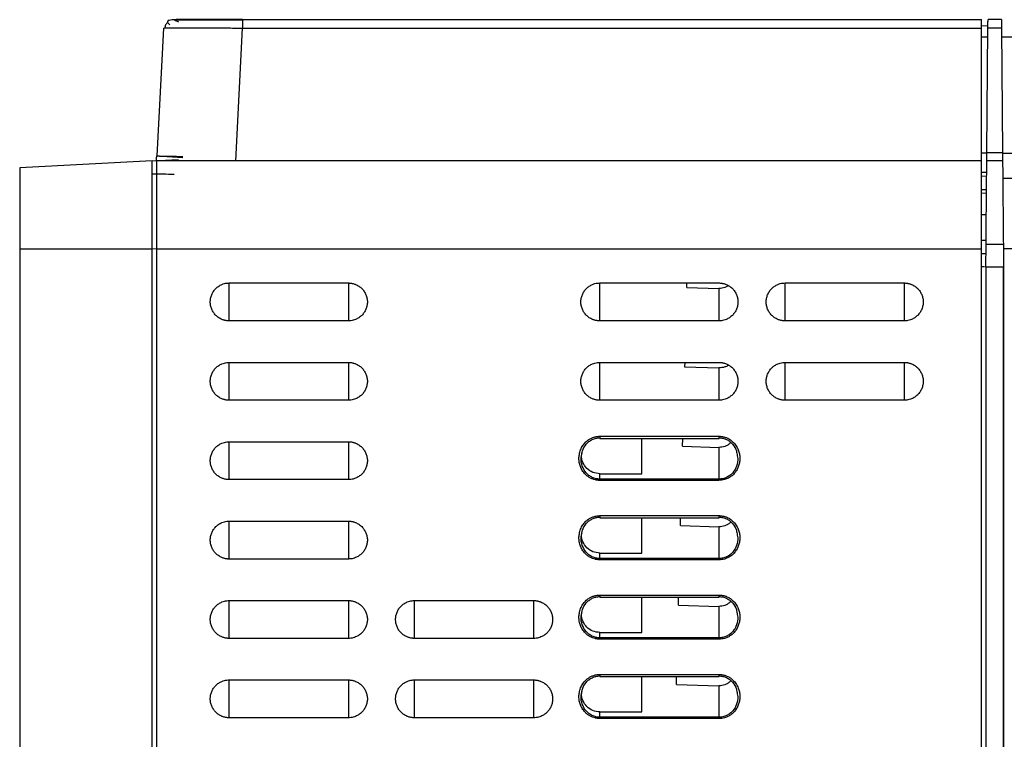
# Model space of a CAD drawing. Header units: millimetres. Extents: x 188.8 to 211.3, y 176 to 224.
# Tile 8 of 10: x 188.8 to 199.9, y 215.8 to 224. Entities that reach past the tile are written whole.
import ezdxf

# ---------------------------------------------------------------- set-up
doc = ezdxf.new("R2010")
doc.units = ezdxf.units.MM

msp = doc.modelspace()

# ---------------------------------------------------------------- linework, layer by layer
at = {"color": 7, "linetype": 'Continuous', "lineweight": 25}
for p, q in [((190.452, 223.992), (190.489, 223.999)), ((191.287, 223.999), (191.287, 223.992)), ((191.287, 223.999), (199.66, 223.999)), ((199.886, 223.999), (199.735, 223.999)), ((190.389, 223.904), (190.313, 222.454)), ((190.389, 223.904), (190.407, 223.905)), ((191.208, 222.399), (191.287, 223.904)), ((191.287, 223.904), (199.66, 223.904)), ((199.734, 223.927), (199.66, 223.928)), ((199.66, 222.494), (199.66, 223.904)), ((199.721, 222.494), (199.734, 223.904)), ((199.886, 223.904), (199.734, 223.904)), ((199.886, 223.904), (199.899, 222.494)), ((199.733, 223.801), (199.66, 223.801)), ((200.133, 223.799), (199.887, 223.799)), ((190.26, 222.399), (188.76, 222.32)), ((190.26, 222.399), (190.56, 222.414)), ((190.61, 222.398), (190.31, 222.397)), ((190.313, 222.454), (190.61, 222.438)), ((199.66, 222.399), (190.61, 222.399)), ((199.66, 222.399), (199.66, 222.494)), ((199.721, 222.486), (199.66, 222.486)), ((199.721, 222.494), (199.899, 222.494)), ((199.9, 222.399), (199.721, 222.399)), ((200.121, 222.483), (199.899, 222.483)), ((199.719, 222.265), (199.66, 222.266)), ((199.719, 222.222), (199.66, 222.223)), ((200.119, 222.199), (199.901, 222.199)), ((199.718, 222.071), (199.66, 222.071)), ((199.717, 222.029), (199.66, 222.031)), ((199.715, 221.786), (199.66, 221.786)), ((188.76, 221.399), (190.26, 221.399)), ((188.76, 221.399), (188.76, 208.549)), ((190.26, 207.549), (190.26, 221.399)), ((190.31, 221.399), (190.31, 183.796)), ((190.31, 221.399), (199.66, 221.399)), ((199.713, 221.494), (199.66, 221.494)), ((199.66, 182.699), (199.66, 221.399)), ((199.71, 221.194), (199.712, 221.451)), ((199.908, 221.451), (199.712, 221.451)), ((199.908, 221.451), (199.91, 221.194)), ((199.908, 221.406), (200.112, 221.406)), ((199.711, 221.345), (199.66, 221.344)), ((199.711, 221.344), (199.66, 221.344)), ((199.71, 221.194), (199.71, 214.777)), ((199.908, 221.194), (199.712, 221.194)), ((199.712, 177.823), (199.712, 221.194)), ((199.908, 221.194), (199.908, 177.82)), ((199.91, 177.719), (199.91, 221.194)), ((191.135, 221.014), (192.485, 221.014)), ((195.335, 221.014), (196.685, 221.014)), ((196.32, 220.963), (196.321, 221.014)), ((196.32, 220.963), (196.685, 220.951)), ((196.685, 220.951), (196.685, 220.584)), ((197.435, 221.014), (198.785, 221.014)), ((192.485, 220.584), (191.135, 220.584)), ((196.685, 220.584), (195.335, 220.584)), ((198.785, 220.584), (197.435, 220.584)), ((191.135, 220.114), (192.485, 220.114)), ((195.335, 220.114), (196.685, 220.114)), ((196.297, 220.114), (196.296, 220.063)), ((196.296, 220.063), (196.685, 220.05)), ((197.435, 220.114), (198.785, 220.114)), ((196.685, 220.05), (196.685, 219.684)), ((192.485, 219.684), (191.135, 219.684)), ((196.685, 219.684), (195.335, 219.684)), ((198.785, 219.684), (197.435, 219.684)), ((195.335, 219.276), (196.685, 219.276)), ((191.135, 219.214), (192.485, 219.214)), ((195.335, 219.251), (196.686, 219.251)), ((195.81, 218.851), (195.81, 219.251)), ((196.273, 219.163), (196.275, 219.251)), ((196.273, 219.163), (196.685, 219.149)), ((196.685, 219.149), (196.685, 218.79)), ((195.335, 218.79), (195.335, 218.851)), ((195.335, 218.851), (195.81, 218.851)), ((192.485, 218.784), (191.135, 218.784)), ((196.685, 218.79), (195.335, 218.79)), ((196.685, 218.775), (195.335, 218.775)), ((191.135, 218.314), (192.485, 218.314)), ((195.335, 218.376), (196.685, 218.376)), ((195.335, 218.351), (196.686, 218.351)), ((195.81, 217.951), (195.81, 218.351)), ((196.249, 218.263), (196.251, 218.351)), ((196.249, 218.263), (196.685, 218.248)), ((196.685, 218.248), (196.685, 217.89)), ((195.335, 217.89), (195.335, 217.951)), ((195.335, 217.951), (195.81, 217.951)), ((192.485, 217.884), (191.135, 217.884)), ((196.685, 217.89), (195.335, 217.89)), ((196.685, 217.875), (195.335, 217.875)), ((191.135, 217.414), (192.485, 217.414)), ((193.235, 217.414), (194.585, 217.414)), ((195.335, 217.476), (196.685, 217.476)), ((195.335, 217.451), (196.686, 217.451)), ((195.81, 217.051), (195.81, 217.451)), ((196.225, 217.362), (196.228, 217.451)), ((196.225, 217.362), (196.685, 217.347)), ((196.685, 217.347), (196.685, 216.99)), ((195.335, 216.99), (195.335, 217.051)), ((195.335, 217.051), (195.81, 217.051)), ((192.485, 216.984), (191.135, 216.984)), ((194.585, 216.984), (193.235, 216.984)), ((196.685, 216.99), (195.335, 216.99)), ((196.685, 216.975), (195.335, 216.975)), ((191.135, 216.514), (192.485, 216.514)), ((193.235, 216.514), (194.585, 216.514)), ((195.335, 216.576), (196.685, 216.576)), ((195.335, 216.551), (196.686, 216.551)), ((195.81, 216.151), (195.81, 216.551)), ((196.202, 216.462), (196.204, 216.551)), ((196.202, 216.462), (196.685, 216.446)), ((196.685, 216.446), (196.685, 216.09)), ((195.335, 216.09), (195.335, 216.151)), ((195.335, 216.151), (195.81, 216.151)), ((192.485, 216.084), (191.135, 216.084)), ((194.585, 216.084), (193.235, 216.084)), ((196.685, 216.09), (195.335, 216.09)), ((196.685, 216.075), (195.335, 216.075))]:
    msp.add_line(p, q, dxfattribs=at)
at = {"color": 8, "linetype": 'Continuous', "lineweight": 25}
for p, q in [((190.61, 222.401), (190.61, 222.401)), ((190.31, 221.398), (190.26, 221.399)), ((199.66, 221.199), (199.693, 221.199)), ((191.135, 220.584), (191.135, 221.014)), ((192.485, 221.014), (192.485, 220.584)), ((195.335, 220.584), (195.335, 221.014)), ((197.435, 220.584), (197.435, 221.014)), ((198.785, 221.014), (198.785, 220.584)), ((191.135, 219.684), (191.135, 220.114)), ((192.485, 220.114), (192.485, 219.684)), ((195.335, 219.684), (195.335, 220.114)), ((197.435, 219.684), (197.435, 220.114)), ((198.785, 220.114), (198.785, 219.684)), ((195.335, 219.276), (195.335, 219.251)), ((191.135, 218.784), (191.135, 219.214)), ((192.485, 219.214), (192.485, 218.784)), ((191.135, 217.884), (191.135, 218.314)), ((192.485, 218.314), (192.485, 217.884)), ((195.335, 218.376), (195.335, 218.351)), ((191.135, 216.984), (191.135, 217.414)), ((192.485, 217.414), (192.485, 216.984)), ((193.235, 216.984), (193.235, 217.414)), ((194.585, 217.414), (194.585, 216.984)), ((195.335, 217.476), (195.335, 217.451)), ((191.135, 216.084), (191.135, 216.514)), ((192.485, 216.514), (192.485, 216.084)), ((193.235, 216.084), (193.235, 216.514)), ((194.585, 216.514), (194.585, 216.084)), ((195.335, 216.576), (195.335, 216.551))]:
    msp.add_line(p, q, dxfattribs=at)
at = {"color": 7, "linetype": 'Continuous', "lineweight": 25}
for points, knots in [([(190.437, 223.971), (190.432, 223.966), (190.423, 223.957), (190.414, 223.939), (190.407, 223.921), (190.406, 223.909), (190.405, 223.903)], [0, 0, 0, 0, 0.262091, 0.519009, 0.766168, 1, 1, 1, 1]), ([(190.453, 223.992), (190.444, 223.986), (190.424, 223.974), (190.45, 223.951), (190.463, 223.94)], [0, 0, 0, 0, 0.492469, 1, 1, 1, 1]), ([(190.489, 223.999), (190.489, 223.999), (190.489, 223.999), (190.491, 223.999), (190.493, 223.999), (190.497, 223.999), (190.501, 223.999), (190.507, 223.999), (190.513, 223.999), (190.521, 223.999), (190.529, 223.999), (190.539, 223.999), (190.546, 223.999), (190.549, 223.999)], [0, 0, 0, 0, 0.09158, 0.182679, 0.273411, 0.363892, 0.454238, 0.544565, 0.634992, 0.725634, 0.816606, 0.908024, 1, 1, 1, 1]), ([(190.562, 223.971), (190.543, 223.98), (190.509, 223.995), (190.507, 223.997), (190.506, 223.998)], [0, 0, 0, 0, 0.554975, 1, 1, 1, 1]), ([(191.287, 223.992), (191.205, 223.992), (191.04, 223.992), (190.815, 223.992), (190.627, 223.992), (190.552, 223.992), (190.514, 223.992)], [0, 0, 0, 0, 0.250031, 0.499983, 0.749981, 1, 1, 1, 1]), ([(191.287, 223.999), (191.183, 223.999), (190.972, 223.999), (190.714, 223.999), (190.56, 223.999), (190.539, 223.999), (190.534, 223.999)], [0, 0, 0, 0, 0.307288, 0.61569, 0.923788, 1, 1, 1, 1]), ([(199.66, 223.904), (199.66, 223.929), (199.66, 223.954), (199.66, 223.989), (199.66, 223.999), (199.66, 223.999)], [0, 0, 0, 0, 0.5, 0.5, 1, 1, 1, 1]), ([(199.734, 223.904), (199.734, 223.907), (199.734, 223.913), (199.734, 223.922), (199.734, 223.931), (199.734, 223.943), (199.734, 223.957), (199.734, 223.972), (199.734, 223.984), (199.735, 223.992), (199.735, 223.998), (199.735, 223.998), (199.735, 223.999)], [0, 0, 0, 0, 0.060408, 0.120351, 0.180339, 0.240878, 0.370331, 0.500129, 0.629581, 0.759376, 0.879601, 1, 1, 1, 1]), ([(199.886, 223.999), (199.886, 223.999), (199.886, 223.999), (199.886, 223.997), (199.886, 223.995), (199.886, 223.991), (199.886, 223.984), (199.886, 223.972), (199.886, 223.957), (199.886, 223.94), (199.886, 223.922), (199.886, 223.91), (199.886, 223.904)], [0, 0, 0, 0, 0.060405, 0.120347, 0.180333, 0.240869, 0.37032, 0.500117, 0.62957, 0.759368, 0.879596, 1, 1, 1, 1]), ([(190.26, 221.399), (190.26, 221.53), (190.26, 221.661), (190.26, 221.902), (190.26, 222.013), (190.26, 222.198), (190.26, 222.273), (190.26, 222.373), (190.26, 222.399), (190.26, 222.399)], [0, 0, 0, 0, 0.25, 0.25, 0.5, 0.5, 0.75, 0.75, 1, 1, 1, 1]), ([(190.31, 222.399), (190.31, 222.399), (190.31, 222.399), (190.31, 222.401), (190.31, 222.403), (190.311, 222.406), (190.311, 222.41), (190.311, 222.415), (190.311, 222.421), (190.312, 222.428), (190.312, 222.436), (190.313, 222.445), (190.313, 222.451), (190.313, 222.454)], [0, 0, 0, 0, 0.0528269, 0.1085464, 0.1696811, 0.2381578, 0.3153553, 0.4022384, 0.499484, 0.6075744, 0.7268605, 0.8576031, 1, 1, 1, 1]), ([(190.31, 222.397), (190.31, 222.39), (190.31, 222.359), (190.31, 222.253), (190.31, 222.178), (190.31, 221.994), (190.31, 221.886), (190.31, 221.651), (190.31, 221.525), (190.31, 221.399)], [0, 0, 0, 0, 0.25, 0.25, 0.5, 0.5, 0.75, 0.75, 1, 1, 1, 1]), ([(190.313, 222.454), (190.313, 222.454), (190.313, 222.454), (190.315, 222.454), (190.317, 222.454), (190.321, 222.454), (190.325, 222.454), (190.331, 222.454), (190.337, 222.454), (190.344, 222.453), (190.352, 222.453), (190.361, 222.453), (190.37, 222.453), (190.38, 222.453), (190.394, 222.453), (190.414, 222.452), (190.441, 222.452), (190.47, 222.451), (190.502, 222.451), (190.536, 222.45), (190.572, 222.449), (190.597, 222.449), (190.61, 222.449)], [0, 0, 0, 0, 0.040911, 0.081416, 0.121516, 0.161209, 0.200497, 0.239379, 0.277856, 0.315927, 0.353592, 0.390853, 0.427708, 0.464158, 0.500203, 0.573201, 0.645666, 0.717596, 0.788994, 0.85986, 0.930195, 1, 1, 1, 1]), ([(199.66, 221.399), (199.66, 221.53), (199.66, 221.661), (199.66, 221.902), (199.66, 222.013), (199.66, 222.198), (199.66, 222.273), (199.66, 222.373), (199.66, 222.399), (199.66, 222.399)], [0, 0, 0, 0, 0.25, 0.25, 0.5, 0.5, 0.75, 0.75, 1, 1, 1, 1]), ([(199.712, 221.451), (199.712, 221.461), (199.713, 221.481), (199.713, 221.51), (199.713, 221.54), (199.713, 221.569), (199.714, 221.598), (199.714, 221.648), (199.715, 221.718), (199.715, 221.806), (199.716, 221.892), (199.717, 222.003), (199.718, 222.129), (199.719, 222.231), (199.72, 222.295), (199.72, 222.334), (199.72, 222.364), (199.721, 222.382), (199.721, 222.392), (199.721, 222.398), (199.721, 222.398), (199.721, 222.399)], [0, 0, 0, 0, 0.019545, 0.039058, 0.058555, 0.078054, 0.097572, 0.117126, 0.178931, 0.24077, 0.30497, 0.369205, 0.500012, 0.630819, 0.695017, 0.75925, 0.821054, 0.882891, 0.921943, 0.960933, 1, 1, 1, 1]), ([(199.721, 222.399), (199.721, 222.399), (199.721, 222.399), (199.721, 222.4), (199.721, 222.402), (199.721, 222.406), (199.721, 222.414), (199.721, 222.426), (199.721, 222.441), (199.721, 222.458), (199.721, 222.475), (199.721, 222.487), (199.721, 222.494)], [0, 0, 0, 0, 0.060405, 0.120347, 0.180333, 0.240869, 0.37032, 0.500117, 0.62957, 0.759368, 0.879596, 1, 1, 1, 1]), ([(199.899, 222.494), (199.899, 222.49), (199.899, 222.484), (199.899, 222.475), (199.899, 222.467), (199.899, 222.455), (199.899, 222.441), (199.899, 222.426), (199.899, 222.414), (199.9, 222.405), (199.9, 222.4), (199.9, 222.399), (199.9, 222.399)], [0, 0, 0, 0, 0.060408, 0.120351, 0.180339, 0.240878, 0.370331, 0.500129, 0.629581, 0.759376, 0.879601, 1, 1, 1, 1]), ([(199.9, 222.399), (199.9, 222.399), (199.9, 222.399), (199.9, 222.397), (199.9, 222.395), (199.9, 222.392), (199.9, 222.388), (199.9, 222.38), (199.9, 222.364), (199.9, 222.334), (199.901, 222.295), (199.901, 222.231), (199.902, 222.129), (199.903, 222.003), (199.904, 221.892), (199.905, 221.806), (199.906, 221.718), (199.906, 221.638), (199.907, 221.569), (199.907, 221.51), (199.908, 221.471), (199.908, 221.451)], [0, 0, 0, 0, 0.019544, 0.039056, 0.058553, 0.078051, 0.097568, 0.117122, 0.178925, 0.240762, 0.30496, 0.369194, 0.5, 0.630808, 0.695007, 0.759242, 0.821047, 0.882887, 0.92194, 0.960932, 1, 1, 1, 1]), ([(188.76, 222.32), (188.76, 222.32), (188.76, 222.296), (188.76, 222.204), (188.76, 222.136), (188.76, 221.965), (188.76, 221.863), (188.76, 221.64), (188.76, 221.519), (188.76, 221.399)], [0, 0, 0, 0, 0.25, 0.25, 0.5, 0.5, 0.75, 0.75, 1, 1, 1, 1]), ([(191.135, 220.584), (191.13, 220.584), (191.121, 220.584), (191.107, 220.586), (191.093, 220.588), (191.08, 220.591), (191.066, 220.595), (191.044, 220.604), (191.015, 220.619), (190.982, 220.646), (190.955, 220.678), (190.936, 220.716), (190.923, 220.757), (190.919, 220.799), (190.923, 220.841), (190.936, 220.881), (190.955, 220.919), (190.982, 220.952), (191.015, 220.979), (191.048, 220.996), (191.08, 221.007), (191.107, 221.013), (191.126, 221.013), (191.135, 221.014)], [0, 0, 0, 0, 0.020783, 0.041481, 0.062184, 0.082981, 0.103962, 0.125213, 0.188104, 0.250082, 0.312031, 0.37502, 0.437957, 0.500032, 0.56203, 0.625044, 0.687956, 0.749982, 0.811883, 0.874851, 0.917029, 0.958507, 1, 1, 1, 1]), ([(192.485, 221.014), (192.49, 221.014), (192.499, 221.013), (192.513, 221.012), (192.527, 221.01), (192.541, 221.006), (192.554, 221.002), (192.576, 220.994), (192.605, 220.979), (192.638, 220.952), (192.665, 220.919), (192.685, 220.881), (192.697, 220.841), (192.702, 220.799), (192.697, 220.757), (192.685, 220.716), (192.665, 220.678), (192.638, 220.646), (192.605, 220.619), (192.572, 220.601), (192.541, 220.591), (192.513, 220.585), (192.494, 220.584), (192.485, 220.584)], [0, 0, 0, 0, 0.020783, 0.04148, 0.062183, 0.08298, 0.103962, 0.125213, 0.188104, 0.250082, 0.312031, 0.37502, 0.437957, 0.500032, 0.56203, 0.625044, 0.687956, 0.749982, 0.811883, 0.874852, 0.91703, 0.958508, 1, 1, 1, 1]), ([(195.335, 220.584), (195.33, 220.584), (195.321, 220.584), (195.307, 220.586), (195.293, 220.588), (195.28, 220.591), (195.266, 220.595), (195.244, 220.604), (195.215, 220.619), (195.182, 220.646), (195.155, 220.678), (195.136, 220.716), (195.123, 220.757), (195.119, 220.799), (195.123, 220.841), (195.136, 220.881), (195.155, 220.919), (195.182, 220.952), (195.215, 220.979), (195.248, 220.996), (195.28, 221.007), (195.307, 221.013), (195.326, 221.013), (195.335, 221.014)], [0, 0, 0, 0, 0.020783, 0.041481, 0.062184, 0.082981, 0.103962, 0.125213, 0.188104, 0.250082, 0.312031, 0.37502, 0.437957, 0.500032, 0.56203, 0.625044, 0.687956, 0.749982, 0.811883, 0.874851, 0.917029, 0.958507, 1, 1, 1, 1]), ([(196.685, 221.014), (196.69, 221.014), (196.699, 221.013), (196.713, 221.012), (196.727, 221.01), (196.741, 221.006), (196.754, 221.002), (196.776, 220.994), (196.805, 220.979), (196.838, 220.952), (196.865, 220.919), (196.885, 220.881), (196.897, 220.841), (196.902, 220.799), (196.897, 220.757), (196.885, 220.716), (196.865, 220.678), (196.838, 220.646), (196.805, 220.619), (196.772, 220.601), (196.741, 220.591), (196.713, 220.585), (196.694, 220.584), (196.685, 220.584)], [0, 0, 0, 0, 0.020783, 0.041481, 0.062184, 0.082982, 0.103963, 0.125214, 0.188104, 0.250082, 0.312031, 0.37502, 0.437957, 0.500032, 0.56203, 0.625044, 0.687956, 0.749982, 0.811883, 0.87485, 0.917029, 0.958507, 1, 1, 1, 1]), ([(196.789, 220.983), (196.787, 220.981), (196.776, 220.972), (196.742, 220.957), (196.708, 220.953), (196.685, 220.951)], [0, 0, 0, 0, 0.067326, 0.380478, 1, 1, 1, 1]), ([(197.435, 220.584), (197.43, 220.584), (197.421, 220.584), (197.407, 220.586), (197.393, 220.588), (197.38, 220.591), (197.366, 220.595), (197.344, 220.604), (197.315, 220.619), (197.282, 220.646), (197.255, 220.678), (197.236, 220.716), (197.223, 220.757), (197.219, 220.799), (197.223, 220.841), (197.236, 220.881), (197.255, 220.919), (197.282, 220.952), (197.315, 220.979), (197.348, 220.996), (197.38, 221.007), (197.407, 221.013), (197.426, 221.013), (197.435, 221.014)], [0, 0, 0, 0, 0.0207834, 0.0414816, 0.0621845, 0.0829821, 0.1039632, 0.1252142, 0.1881043, 0.2500821, 0.3120307, 0.3750201, 0.4379566, 0.5000321, 0.5620301, 0.6250442, 0.687956, 0.7499821, 0.8118825, 0.8748501, 0.9170283, 0.9585065, 1, 1, 1, 1]), ([(198.785, 221.014), (198.79, 221.014), (198.799, 221.013), (198.813, 221.012), (198.827, 221.01), (198.841, 221.006), (198.854, 221.002), (198.876, 220.994), (198.905, 220.979), (198.938, 220.952), (198.965, 220.919), (198.985, 220.881), (198.997, 220.841), (199.002, 220.799), (198.997, 220.757), (198.985, 220.716), (198.965, 220.678), (198.938, 220.646), (198.905, 220.619), (198.872, 220.601), (198.841, 220.591), (198.813, 220.585), (198.794, 220.584), (198.785, 220.584)], [0, 0, 0, 0, 0.020784, 0.041482, 0.062185, 0.082983, 0.103964, 0.125215, 0.188105, 0.250082, 0.312031, 0.37502, 0.437957, 0.500032, 0.56203, 0.625044, 0.687956, 0.749982, 0.811882, 0.87485, 0.917028, 0.958506, 1, 1, 1, 1]), ([(191.135, 219.684), (191.13, 219.684), (191.121, 219.684), (191.107, 219.686), (191.093, 219.688), (191.08, 219.691), (191.066, 219.695), (191.044, 219.704), (191.015, 219.719), (190.982, 219.746), (190.955, 219.778), (190.936, 219.816), (190.923, 219.857), (190.919, 219.899), (190.923, 219.941), (190.936, 219.981), (190.955, 220.019), (190.982, 220.052), (191.015, 220.079), (191.048, 220.096), (191.08, 220.107), (191.107, 220.113), (191.126, 220.113), (191.135, 220.114)], [0, 0, 0, 0, 0.020783, 0.041481, 0.062184, 0.082981, 0.103962, 0.125213, 0.188104, 0.250082, 0.312031, 0.37502, 0.437957, 0.500032, 0.56203, 0.625044, 0.687956, 0.749982, 0.811883, 0.874851, 0.917029, 0.958507, 1, 1, 1, 1]), ([(192.485, 220.114), (192.49, 220.114), (192.499, 220.113), (192.513, 220.112), (192.527, 220.11), (192.541, 220.106), (192.554, 220.102), (192.576, 220.094), (192.605, 220.079), (192.638, 220.052), (192.665, 220.019), (192.685, 219.981), (192.697, 219.941), (192.702, 219.899), (192.697, 219.857), (192.685, 219.816), (192.665, 219.778), (192.638, 219.746), (192.605, 219.719), (192.572, 219.701), (192.541, 219.691), (192.513, 219.685), (192.494, 219.684), (192.485, 219.684)], [0, 0, 0, 0, 0.020783, 0.04148, 0.062183, 0.08298, 0.103962, 0.125213, 0.188104, 0.250082, 0.312031, 0.37502, 0.437957, 0.500032, 0.56203, 0.625044, 0.687956, 0.749982, 0.811883, 0.874852, 0.91703, 0.958508, 1, 1, 1, 1]), ([(195.335, 219.684), (195.33, 219.684), (195.321, 219.684), (195.307, 219.686), (195.293, 219.688), (195.28, 219.691), (195.266, 219.695), (195.244, 219.704), (195.215, 219.719), (195.182, 219.746), (195.155, 219.778), (195.136, 219.816), (195.123, 219.857), (195.119, 219.899), (195.123, 219.941), (195.136, 219.981), (195.155, 220.019), (195.182, 220.052), (195.215, 220.079), (195.248, 220.096), (195.28, 220.107), (195.307, 220.113), (195.326, 220.113), (195.335, 220.114)], [0, 0, 0, 0, 0.020783, 0.041481, 0.062184, 0.082981, 0.103962, 0.125213, 0.188104, 0.250082, 0.312031, 0.37502, 0.437957, 0.500032, 0.56203, 0.625044, 0.687956, 0.749982, 0.811883, 0.874851, 0.917029, 0.958507, 1, 1, 1, 1]), ([(196.685, 220.114), (196.69, 220.114), (196.699, 220.113), (196.713, 220.112), (196.727, 220.11), (196.741, 220.106), (196.754, 220.102), (196.776, 220.094), (196.805, 220.079), (196.838, 220.052), (196.865, 220.019), (196.885, 219.981), (196.897, 219.941), (196.902, 219.899), (196.897, 219.857), (196.885, 219.816), (196.865, 219.778), (196.838, 219.746), (196.805, 219.719), (196.772, 219.701), (196.741, 219.691), (196.713, 219.685), (196.694, 219.684), (196.685, 219.684)], [0, 0, 0, 0, 0.0207833, 0.0414814, 0.0621843, 0.0829819, 0.103963, 0.1252139, 0.1881043, 0.2500821, 0.3120307, 0.3750201, 0.4379566, 0.5000321, 0.5620301, 0.6250442, 0.687956, 0.7499821, 0.8118826, 0.8748504, 0.9170285, 0.9585066, 1, 1, 1, 1]), ([(196.79, 220.082), (196.788, 220.08), (196.777, 220.071), (196.742, 220.055), (196.708, 220.052), (196.685, 220.05)], [0, 0, 0, 0, 0.07469, 0.38537, 1, 1, 1, 1]), ([(197.435, 219.684), (197.43, 219.684), (197.421, 219.684), (197.407, 219.686), (197.393, 219.688), (197.38, 219.691), (197.366, 219.695), (197.344, 219.704), (197.315, 219.719), (197.282, 219.746), (197.255, 219.778), (197.236, 219.816), (197.223, 219.857), (197.219, 219.899), (197.223, 219.941), (197.236, 219.981), (197.255, 220.019), (197.282, 220.052), (197.315, 220.079), (197.348, 220.096), (197.38, 220.107), (197.407, 220.113), (197.426, 220.113), (197.435, 220.114)], [0, 0, 0, 0, 0.0207834, 0.0414816, 0.0621845, 0.0829821, 0.1039632, 0.1252142, 0.1881043, 0.2500821, 0.3120307, 0.3750201, 0.4379566, 0.5000321, 0.5620301, 0.6250442, 0.687956, 0.7499821, 0.8118825, 0.8748501, 0.9170283, 0.9585065, 1, 1, 1, 1]), ([(198.785, 220.114), (198.79, 220.114), (198.799, 220.113), (198.813, 220.112), (198.827, 220.11), (198.841, 220.106), (198.854, 220.102), (198.876, 220.094), (198.905, 220.079), (198.938, 220.052), (198.965, 220.019), (198.985, 219.981), (198.997, 219.941), (199.002, 219.899), (198.997, 219.857), (198.985, 219.816), (198.965, 219.778), (198.938, 219.746), (198.905, 219.719), (198.872, 219.701), (198.841, 219.691), (198.813, 219.685), (198.794, 219.684), (198.785, 219.684)], [0, 0, 0, 0, 0.020784, 0.041482, 0.062185, 0.082983, 0.103964, 0.125215, 0.188105, 0.250082, 0.312031, 0.37502, 0.437957, 0.500032, 0.56203, 0.625044, 0.687956, 0.749982, 0.811882, 0.87485, 0.917028, 0.958506, 1, 1, 1, 1]), ([(195.335, 218.775), (195.331, 218.776), (195.321, 218.776), (195.308, 218.777), (195.294, 218.779), (195.275, 218.783), (195.25, 218.791), (195.222, 218.805), (195.195, 218.822), (195.165, 218.849), (195.136, 218.885), (195.114, 218.931), (195.101, 218.977), (195.097, 219.024), (195.102, 219.073), (195.115, 219.123), (195.14, 219.17), (195.172, 219.209), (195.206, 219.237), (195.24, 219.256), (195.269, 219.266), (195.294, 219.272), (195.314, 219.275), (195.328, 219.276), (195.335, 219.276)], [0, 0, 0, 0, 0.0180267, 0.0360315, 0.0540808, 0.0722404, 0.1132132, 0.1544041, 0.1960022, 0.2379379, 0.3127289, 0.3745358, 0.4373939, 0.498101, 0.5591542, 0.6307349, 0.7015614, 0.7641474, 0.826412, 0.8720724, 0.9178496, 0.9455951, 0.9728966, 1, 1, 1, 1]), ([(196.685, 219.276), (196.69, 219.276), (196.699, 219.276), (196.712, 219.274), (196.726, 219.272), (196.739, 219.269), (196.753, 219.266), (196.775, 219.258), (196.806, 219.243), (196.844, 219.213), (196.879, 219.173), (196.904, 219.126), (196.918, 219.077), (196.923, 219.031), (196.92, 218.985), (196.909, 218.94), (196.891, 218.898), (196.866, 218.86), (196.834, 218.828), (196.802, 218.806), (196.772, 218.792), (196.745, 218.783), (196.716, 218.777), (196.696, 218.776), (196.685, 218.775)], [0, 0, 0, 0, 0.017967, 0.035822, 0.053629, 0.071457, 0.089369, 0.107432, 0.165129, 0.223391, 0.296564, 0.371228, 0.431896, 0.493116, 0.553057, 0.612524, 0.67246, 0.731843, 0.790607, 0.849087, 0.883724, 0.918395, 0.959184, 1, 1, 1, 1]), ([(191.135, 218.784), (191.13, 218.784), (191.121, 218.784), (191.107, 218.786), (191.093, 218.788), (191.08, 218.791), (191.066, 218.795), (191.044, 218.804), (191.015, 218.819), (190.982, 218.846), (190.955, 218.878), (190.936, 218.916), (190.923, 218.957), (190.919, 218.999), (190.923, 219.041), (190.936, 219.081), (190.955, 219.119), (190.982, 219.152), (191.015, 219.179), (191.048, 219.196), (191.08, 219.207), (191.107, 219.213), (191.126, 219.213), (191.135, 219.214)], [0, 0, 0, 0, 0.020783, 0.041481, 0.062184, 0.082981, 0.103962, 0.125213, 0.188104, 0.250082, 0.312031, 0.37502, 0.437957, 0.500032, 0.56203, 0.625044, 0.687956, 0.749982, 0.811883, 0.874851, 0.917029, 0.958507, 1, 1, 1, 1]), ([(192.485, 219.214), (192.49, 219.214), (192.499, 219.213), (192.513, 219.212), (192.527, 219.21), (192.541, 219.206), (192.554, 219.202), (192.576, 219.194), (192.605, 219.179), (192.638, 219.152), (192.665, 219.119), (192.685, 219.081), (192.697, 219.041), (192.702, 218.999), (192.697, 218.957), (192.685, 218.916), (192.665, 218.878), (192.638, 218.846), (192.605, 218.819), (192.572, 218.801), (192.541, 218.791), (192.513, 218.785), (192.494, 218.784), (192.485, 218.784)], [0, 0, 0, 0, 0.020783, 0.04148, 0.062183, 0.08298, 0.103962, 0.125213, 0.188104, 0.250082, 0.312031, 0.37502, 0.437957, 0.500032, 0.56203, 0.625044, 0.687956, 0.749982, 0.811883, 0.874852, 0.91703, 0.958508, 1, 1, 1, 1]), ([(195.129, 219.055), (195.131, 219.073), (195.137, 219.121), (195.169, 219.177), (195.211, 219.217), (195.249, 219.24), (195.291, 219.255), (195.32, 219.258), (195.335, 219.259)], [0, 0, 0, 0, 0.177732, 0.450332, 0.587203, 0.724764, 0.862579, 1, 1, 1, 1]), ([(196.685, 219.259), (196.7, 219.258), (196.729, 219.256), (196.771, 219.241), (196.809, 219.218), (196.851, 219.177), (196.884, 219.121), (196.889, 219.074), (196.892, 219.055)], [0, 0, 0, 0, 0.138123, 0.2761, 0.41386, 0.551378, 0.824732, 1, 1, 1, 1]), ([(196.818, 219.207), (196.815, 219.204), (196.806, 219.191), (196.784, 219.175), (196.743, 219.154), (196.708, 219.151), (196.685, 219.149)], [0, 0, 0, 0, 0.084117, 0.311194, 0.542465, 1, 1, 1, 1]), ([(195.335, 218.851), (195.308, 218.854), (195.254, 218.861), (195.184, 218.908), (195.14, 218.977), (195.122, 219.041), (195.131, 219.076), (195.133, 219.085)], [0, 0, 0, 0, 0.2290845, 0.4612293, 0.6921537, 0.9228249, 1, 1, 1, 1]), ([(191.135, 217.884), (191.13, 217.884), (191.121, 217.884), (191.107, 217.886), (191.093, 217.888), (191.08, 217.891), (191.066, 217.895), (191.044, 217.904), (191.015, 217.919), (190.982, 217.946), (190.955, 217.978), (190.936, 218.016), (190.923, 218.057), (190.919, 218.099), (190.923, 218.141), (190.936, 218.181), (190.955, 218.219), (190.982, 218.252), (191.015, 218.279), (191.048, 218.296), (191.08, 218.307), (191.107, 218.313), (191.126, 218.313), (191.135, 218.314)], [0, 0, 0, 0, 0.020783, 0.0414809, 0.0621836, 0.0829812, 0.1039622, 0.1252132, 0.188104, 0.2500821, 0.3120308, 0.3750202, 0.4379565, 0.5000321, 0.5620302, 0.6250441, 0.687956, 0.7499822, 0.8118829, 0.874851, 0.9170293, 0.9585071, 1, 1, 1, 1]), ([(192.485, 218.314), (192.49, 218.314), (192.499, 218.313), (192.513, 218.312), (192.527, 218.31), (192.541, 218.306), (192.554, 218.302), (192.576, 218.294), (192.605, 218.279), (192.638, 218.252), (192.665, 218.219), (192.685, 218.181), (192.697, 218.141), (192.702, 218.099), (192.697, 218.057), (192.685, 218.016), (192.665, 217.978), (192.638, 217.946), (192.605, 217.919), (192.572, 217.901), (192.541, 217.891), (192.513, 217.885), (192.494, 217.884), (192.485, 217.884)], [0, 0, 0, 0, 0.020783, 0.04148, 0.062183, 0.08298, 0.103962, 0.125213, 0.188104, 0.250082, 0.312031, 0.37502, 0.437957, 0.500032, 0.56203, 0.625044, 0.687956, 0.749982, 0.811883, 0.874852, 0.91703, 0.958508, 1, 1, 1, 1]), ([(195.335, 217.875), (195.331, 217.876), (195.321, 217.876), (195.308, 217.877), (195.294, 217.879), (195.275, 217.883), (195.25, 217.891), (195.222, 217.905), (195.195, 217.922), (195.165, 217.949), (195.136, 217.985), (195.114, 218.031), (195.101, 218.077), (195.097, 218.124), (195.102, 218.173), (195.115, 218.223), (195.14, 218.27), (195.172, 218.309), (195.206, 218.337), (195.24, 218.356), (195.269, 218.366), (195.294, 218.372), (195.314, 218.375), (195.328, 218.376), (195.335, 218.376)], [0, 0, 0, 0, 0.018027, 0.036032, 0.054081, 0.07224, 0.113213, 0.154404, 0.196002, 0.237938, 0.312729, 0.374536, 0.437394, 0.498101, 0.559154, 0.630735, 0.701561, 0.764147, 0.826412, 0.872072, 0.91785, 0.945595, 0.972897, 1, 1, 1, 1]), ([(195.129, 218.155), (195.131, 218.173), (195.137, 218.221), (195.169, 218.277), (195.211, 218.317), (195.249, 218.34), (195.291, 218.355), (195.32, 218.358), (195.335, 218.359)], [0, 0, 0, 0, 0.1777318, 0.450332, 0.5872031, 0.7247638, 0.8625785, 1, 1, 1, 1]), ([(196.685, 218.376), (196.69, 218.376), (196.699, 218.376), (196.712, 218.374), (196.726, 218.372), (196.739, 218.369), (196.753, 218.366), (196.775, 218.358), (196.806, 218.343), (196.844, 218.313), (196.879, 218.273), (196.904, 218.226), (196.918, 218.177), (196.923, 218.131), (196.92, 218.085), (196.909, 218.04), (196.891, 217.998), (196.866, 217.96), (196.834, 217.928), (196.802, 217.906), (196.772, 217.892), (196.745, 217.883), (196.716, 217.877), (196.696, 217.876), (196.685, 217.875)], [0, 0, 0, 0, 0.017967, 0.035822, 0.053629, 0.071457, 0.089369, 0.107432, 0.165129, 0.223391, 0.296564, 0.371228, 0.431896, 0.493116, 0.553057, 0.612524, 0.67246, 0.731843, 0.790607, 0.849087, 0.883724, 0.918395, 0.959184, 1, 1, 1, 1]), ([(196.685, 218.359), (196.7, 218.358), (196.729, 218.356), (196.771, 218.341), (196.809, 218.318), (196.851, 218.277), (196.884, 218.221), (196.889, 218.174), (196.892, 218.155)], [0, 0, 0, 0, 0.138123, 0.2761, 0.41386, 0.551378, 0.824732, 1, 1, 1, 1]), ([(196.818, 218.306), (196.816, 218.303), (196.806, 218.29), (196.784, 218.274), (196.743, 218.253), (196.708, 218.25), (196.685, 218.248)], [0, 0, 0, 0, 0.088284, 0.314328, 0.544546, 1, 1, 1, 1]), ([(195.335, 217.951), (195.308, 217.954), (195.254, 217.961), (195.184, 218.008), (195.14, 218.077), (195.122, 218.141), (195.131, 218.176), (195.133, 218.185)], [0, 0, 0, 0, 0.229085, 0.461229, 0.692154, 0.922825, 1, 1, 1, 1]), ([(191.135, 216.984), (191.13, 216.984), (191.121, 216.984), (191.107, 216.986), (191.093, 216.988), (191.08, 216.991), (191.066, 216.995), (191.044, 217.004), (191.015, 217.019), (190.982, 217.046), (190.955, 217.078), (190.936, 217.116), (190.923, 217.157), (190.919, 217.199), (190.923, 217.241), (190.936, 217.281), (190.955, 217.319), (190.982, 217.352), (191.015, 217.379), (191.048, 217.396), (191.08, 217.407), (191.107, 217.413), (191.126, 217.413), (191.135, 217.414)], [0, 0, 0, 0, 0.020783, 0.041481, 0.062184, 0.082981, 0.103962, 0.125213, 0.188104, 0.250082, 0.312031, 0.37502, 0.437957, 0.500032, 0.56203, 0.625044, 0.687956, 0.749982, 0.811883, 0.874851, 0.917029, 0.958507, 1, 1, 1, 1]), ([(192.485, 217.414), (192.49, 217.414), (192.499, 217.413), (192.513, 217.412), (192.527, 217.41), (192.541, 217.406), (192.554, 217.402), (192.576, 217.394), (192.605, 217.379), (192.638, 217.352), (192.665, 217.319), (192.685, 217.281), (192.697, 217.241), (192.702, 217.199), (192.697, 217.157), (192.685, 217.116), (192.665, 217.078), (192.638, 217.046), (192.605, 217.019), (192.572, 217.001), (192.541, 216.991), (192.513, 216.985), (192.494, 216.984), (192.485, 216.984)], [0, 0, 0, 0, 0.020783, 0.04148, 0.062183, 0.08298, 0.103962, 0.125213, 0.188104, 0.250082, 0.312031, 0.37502, 0.437957, 0.500032, 0.56203, 0.625044, 0.687956, 0.749982, 0.811883, 0.874852, 0.91703, 0.958508, 1, 1, 1, 1]), ([(193.235, 216.984), (193.23, 216.984), (193.221, 216.984), (193.207, 216.986), (193.193, 216.988), (193.18, 216.991), (193.166, 216.995), (193.144, 217.004), (193.115, 217.019), (193.082, 217.046), (193.055, 217.078), (193.036, 217.116), (193.023, 217.157), (193.019, 217.199), (193.023, 217.241), (193.036, 217.281), (193.055, 217.319), (193.082, 217.352), (193.115, 217.379), (193.148, 217.396), (193.18, 217.407), (193.207, 217.413), (193.226, 217.413), (193.235, 217.414)], [0, 0, 0, 0, 0.020783, 0.04148, 0.062183, 0.08298, 0.103961, 0.125212, 0.188104, 0.250082, 0.312031, 0.37502, 0.437957, 0.500032, 0.56203, 0.625044, 0.687956, 0.749982, 0.811883, 0.874852, 0.91703, 0.958508, 1, 1, 1, 1]), ([(194.585, 217.414), (194.59, 217.414), (194.599, 217.413), (194.613, 217.412), (194.627, 217.41), (194.641, 217.406), (194.654, 217.402), (194.676, 217.394), (194.705, 217.379), (194.738, 217.352), (194.765, 217.319), (194.785, 217.281), (194.797, 217.241), (194.802, 217.199), (194.797, 217.157), (194.785, 217.116), (194.765, 217.078), (194.738, 217.046), (194.705, 217.019), (194.672, 217.001), (194.641, 216.991), (194.613, 216.985), (194.594, 216.984), (194.585, 216.984)], [0, 0, 0, 0, 0.020782, 0.04148, 0.062182, 0.082979, 0.10396, 0.125212, 0.188103, 0.250082, 0.312031, 0.37502, 0.437957, 0.500032, 0.56203, 0.625044, 0.687956, 0.749982, 0.811884, 0.874853, 0.917031, 0.958508, 1, 1, 1, 1]), ([(195.335, 216.975), (195.331, 216.976), (195.321, 216.976), (195.308, 216.977), (195.294, 216.979), (195.275, 216.983), (195.25, 216.991), (195.222, 217.005), (195.195, 217.022), (195.165, 217.049), (195.136, 217.085), (195.114, 217.131), (195.101, 217.177), (195.097, 217.224), (195.102, 217.273), (195.115, 217.323), (195.14, 217.37), (195.172, 217.409), (195.206, 217.437), (195.24, 217.456), (195.269, 217.466), (195.294, 217.472), (195.314, 217.475), (195.328, 217.476), (195.335, 217.476)], [0, 0, 0, 0, 0.0180267, 0.0360315, 0.0540808, 0.0722404, 0.1132132, 0.1544041, 0.1960022, 0.2379379, 0.3127289, 0.3745358, 0.4373939, 0.498101, 0.5591542, 0.6307349, 0.7015614, 0.7641474, 0.826412, 0.8720724, 0.9178496, 0.9455951, 0.9728966, 1, 1, 1, 1]), ([(195.129, 217.255), (195.131, 217.273), (195.137, 217.321), (195.169, 217.377), (195.211, 217.417), (195.249, 217.44), (195.291, 217.455), (195.32, 217.458), (195.335, 217.459)], [0, 0, 0, 0, 0.177732, 0.450332, 0.587203, 0.724764, 0.862579, 1, 1, 1, 1]), ([(196.685, 217.476), (196.69, 217.476), (196.699, 217.476), (196.712, 217.474), (196.726, 217.472), (196.739, 217.469), (196.753, 217.466), (196.775, 217.458), (196.806, 217.443), (196.844, 217.413), (196.879, 217.373), (196.904, 217.326), (196.918, 217.277), (196.923, 217.231), (196.92, 217.185), (196.909, 217.14), (196.891, 217.098), (196.866, 217.06), (196.834, 217.028), (196.802, 217.006), (196.772, 216.992), (196.745, 216.983), (196.716, 216.977), (196.696, 216.976), (196.685, 216.975)], [0, 0, 0, 0, 0.017967, 0.035822, 0.053629, 0.071457, 0.089369, 0.107432, 0.165129, 0.223391, 0.296564, 0.371228, 0.431896, 0.493116, 0.553057, 0.612524, 0.67246, 0.731843, 0.790607, 0.849087, 0.883724, 0.918395, 0.959184, 1, 1, 1, 1]), ([(196.685, 217.459), (196.7, 217.458), (196.729, 217.456), (196.771, 217.441), (196.809, 217.418), (196.851, 217.377), (196.884, 217.321), (196.889, 217.274), (196.892, 217.255)], [0, 0, 0, 0, 0.138123, 0.2761, 0.41386, 0.551378, 0.824732, 1, 1, 1, 1]), ([(196.819, 217.406), (196.816, 217.402), (196.806, 217.39), (196.784, 217.373), (196.743, 217.352), (196.708, 217.349), (196.685, 217.347)], [0, 0, 0, 0, 0.092408, 0.317429, 0.546606, 1, 1, 1, 1]), ([(195.335, 217.051), (195.308, 217.054), (195.254, 217.061), (195.184, 217.108), (195.14, 217.177), (195.122, 217.241), (195.131, 217.276), (195.133, 217.285)], [0, 0, 0, 0, 0.229085, 0.461229, 0.692154, 0.922825, 1, 1, 1, 1]), ([(191.135, 216.084), (191.13, 216.084), (191.121, 216.084), (191.107, 216.086), (191.093, 216.088), (191.08, 216.091), (191.066, 216.095), (191.044, 216.104), (191.015, 216.119), (190.982, 216.146), (190.955, 216.178), (190.936, 216.216), (190.923, 216.257), (190.919, 216.299), (190.923, 216.341), (190.936, 216.381), (190.955, 216.419), (190.982, 216.452), (191.015, 216.479), (191.048, 216.496), (191.08, 216.507), (191.107, 216.513), (191.126, 216.513), (191.135, 216.514)], [0, 0, 0, 0, 0.020783, 0.041481, 0.062184, 0.082981, 0.103962, 0.125213, 0.188104, 0.250082, 0.312031, 0.37502, 0.437957, 0.500032, 0.56203, 0.625044, 0.687956, 0.749982, 0.811883, 0.874851, 0.917029, 0.958507, 1, 1, 1, 1]), ([(192.485, 216.514), (192.49, 216.514), (192.499, 216.513), (192.513, 216.512), (192.527, 216.51), (192.541, 216.506), (192.554, 216.502), (192.576, 216.494), (192.605, 216.479), (192.638, 216.452), (192.665, 216.419), (192.685, 216.381), (192.697, 216.341), (192.702, 216.299), (192.697, 216.257), (192.685, 216.216), (192.665, 216.178), (192.638, 216.146), (192.605, 216.119), (192.572, 216.101), (192.541, 216.091), (192.513, 216.085), (192.494, 216.084), (192.485, 216.084)], [0, 0, 0, 0, 0.020783, 0.04148, 0.062183, 0.08298, 0.103962, 0.125213, 0.188104, 0.250082, 0.312031, 0.37502, 0.437957, 0.500032, 0.56203, 0.625044, 0.687956, 0.749982, 0.811883, 0.874852, 0.91703, 0.958508, 1, 1, 1, 1]), ([(193.235, 216.084), (193.23, 216.084), (193.221, 216.084), (193.207, 216.086), (193.193, 216.088), (193.18, 216.091), (193.166, 216.095), (193.144, 216.104), (193.115, 216.119), (193.082, 216.146), (193.055, 216.178), (193.036, 216.216), (193.023, 216.257), (193.019, 216.299), (193.023, 216.341), (193.036, 216.381), (193.055, 216.419), (193.082, 216.452), (193.115, 216.479), (193.148, 216.496), (193.18, 216.507), (193.207, 216.513), (193.226, 216.513), (193.235, 216.514)], [0, 0, 0, 0, 0.020783, 0.04148, 0.062183, 0.08298, 0.103961, 0.125212, 0.188104, 0.250082, 0.312031, 0.37502, 0.437957, 0.500032, 0.56203, 0.625044, 0.687956, 0.749982, 0.811883, 0.874852, 0.91703, 0.958508, 1, 1, 1, 1]), ([(194.585, 216.514), (194.59, 216.514), (194.599, 216.513), (194.613, 216.512), (194.627, 216.51), (194.641, 216.506), (194.654, 216.502), (194.676, 216.494), (194.705, 216.479), (194.738, 216.452), (194.765, 216.419), (194.785, 216.381), (194.797, 216.341), (194.802, 216.299), (194.797, 216.257), (194.785, 216.216), (194.765, 216.178), (194.738, 216.146), (194.705, 216.119), (194.672, 216.101), (194.641, 216.091), (194.613, 216.085), (194.594, 216.084), (194.585, 216.084)], [0, 0, 0, 0, 0.0207823, 0.0414796, 0.062182, 0.0829794, 0.1039604, 0.1252117, 0.1881033, 0.250082, 0.3120309, 0.3750205, 0.4379565, 0.5000321, 0.5620302, 0.6250438, 0.6879558, 0.7499822, 0.8118836, 0.8748526, 0.9170311, 0.9585084, 1, 1, 1, 1]), ([(195.335, 216.075), (195.331, 216.076), (195.321, 216.076), (195.308, 216.077), (195.294, 216.079), (195.275, 216.083), (195.25, 216.091), (195.222, 216.105), (195.195, 216.122), (195.165, 216.149), (195.136, 216.185), (195.114, 216.231), (195.101, 216.277), (195.097, 216.324), (195.102, 216.373), (195.115, 216.423), (195.14, 216.47), (195.172, 216.509), (195.206, 216.537), (195.24, 216.556), (195.269, 216.566), (195.294, 216.572), (195.314, 216.575), (195.328, 216.576), (195.335, 216.576)], [0, 0, 0, 0, 0.018027, 0.036032, 0.054081, 0.07224, 0.113213, 0.154404, 0.196002, 0.237938, 0.312729, 0.374536, 0.437394, 0.498101, 0.559154, 0.630735, 0.701561, 0.764147, 0.826412, 0.872072, 0.91785, 0.945595, 0.972897, 1, 1, 1, 1]), ([(195.129, 216.355), (195.131, 216.373), (195.137, 216.421), (195.169, 216.477), (195.211, 216.517), (195.249, 216.54), (195.291, 216.555), (195.32, 216.558), (195.335, 216.559)], [0, 0, 0, 0, 0.177732, 0.450332, 0.587203, 0.724764, 0.862579, 1, 1, 1, 1]), ([(196.685, 216.576), (196.69, 216.576), (196.699, 216.576), (196.712, 216.574), (196.726, 216.572), (196.739, 216.569), (196.753, 216.566), (196.775, 216.558), (196.806, 216.543), (196.844, 216.513), (196.879, 216.473), (196.904, 216.426), (196.918, 216.377), (196.923, 216.331), (196.92, 216.285), (196.909, 216.24), (196.891, 216.198), (196.866, 216.16), (196.834, 216.128), (196.802, 216.106), (196.772, 216.092), (196.745, 216.083), (196.716, 216.077), (196.696, 216.076), (196.685, 216.075)], [0, 0, 0, 0, 0.017967, 0.0358215, 0.0536293, 0.0714566, 0.0893693, 0.1074325, 0.1651289, 0.2233914, 0.296564, 0.3712281, 0.4318956, 0.4931158, 0.5530566, 0.6125245, 0.6724596, 0.7318432, 0.7906069, 0.8490872, 0.8837243, 0.9183948, 0.9591842, 1, 1, 1, 1]), ([(196.685, 216.559), (196.7, 216.558), (196.729, 216.556), (196.771, 216.541), (196.809, 216.518), (196.851, 216.477), (196.884, 216.421), (196.889, 216.374), (196.892, 216.355)], [0, 0, 0, 0, 0.1381228, 0.2760998, 0.4138603, 0.5513775, 0.8247319, 1, 1, 1, 1]), ([(196.819, 216.505), (196.816, 216.502), (196.806, 216.489), (196.784, 216.472), (196.743, 216.451), (196.708, 216.448), (196.685, 216.446)], [0, 0, 0, 0, 0.0964884, 0.3204976, 0.5486447, 1, 1, 1, 1]), ([(195.335, 216.151), (195.308, 216.154), (195.254, 216.161), (195.184, 216.208), (195.14, 216.277), (195.122, 216.341), (195.131, 216.376), (195.133, 216.385)], [0, 0, 0, 0, 0.229085, 0.461229, 0.692154, 0.922825, 1, 1, 1, 1])]:
    msp.add_open_spline(points, degree=3, knots=knots, dxfattribs=at)
at = {"color": 8, "linetype": 'Continuous', "lineweight": 25}
for points, knots in [([(191.287, 223.992), (191.287, 223.992), (191.287, 223.989), (191.287, 223.972), (191.287, 223.942), (191.287, 223.917), (191.287, 223.904)], [0, 0, 0, 0, 0.013119, 0.342079, 0.67104, 1, 1, 1, 1]), ([(190.407, 223.905), (190.407, 223.905), (190.413, 223.905), (190.477, 223.906), (190.635, 223.906), (190.881, 223.906), (191.105, 223.905), (191.226, 223.904), (191.287, 223.904)], [0, 0, 0, 0, 0.00902, 0.153743, 0.430195, 0.706603, 0.851327, 1, 1, 1, 1]), ([(196.685, 219.276), (196.685, 219.273), (196.685, 219.268), (196.685, 219.262), (196.685, 219.256), (196.685, 219.252), (196.685, 219.251), (196.685, 219.251), (196.685, 219.251)], [0, 0, 0, 0, 0.18915, 0.378301, 0.567451, 0.756601, 0.945752, 1, 1, 1, 1]), ([(195.335, 218.79), (195.32, 218.791), (195.291, 218.793), (195.248, 218.808), (195.21, 218.831), (195.167, 218.871), (195.132, 218.937), (195.118, 219.006), (195.126, 219.045), (195.129, 219.055)], [0, 0, 0, 0, 0.116047, 0.232082, 0.347943, 0.463452, 0.692232, 0.920445, 1, 1, 1, 1]), ([(196.892, 219.055), (196.894, 219.045), (196.902, 219.007), (196.889, 218.937), (196.854, 218.871), (196.81, 218.831), (196.772, 218.808), (196.73, 218.793), (196.7, 218.791), (196.685, 218.79)], [0, 0, 0, 0, 0.081849, 0.309572, 0.537821, 0.652991, 0.768461, 0.884162, 1, 1, 1, 1]), ([(196.685, 218.376), (196.685, 218.373), (196.685, 218.368), (196.685, 218.362), (196.685, 218.356), (196.685, 218.352), (196.685, 218.351), (196.685, 218.351), (196.685, 218.351)], [0, 0, 0, 0, 0.18915, 0.378301, 0.567451, 0.756601, 0.945752, 1, 1, 1, 1]), ([(195.335, 217.89), (195.32, 217.891), (195.291, 217.893), (195.248, 217.908), (195.21, 217.931), (195.167, 217.971), (195.132, 218.037), (195.118, 218.106), (195.126, 218.145), (195.129, 218.155)], [0, 0, 0, 0, 0.116047, 0.232082, 0.347943, 0.463452, 0.692232, 0.920445, 1, 1, 1, 1]), ([(196.892, 218.155), (196.894, 218.145), (196.902, 218.107), (196.889, 218.037), (196.854, 217.971), (196.81, 217.931), (196.772, 217.908), (196.73, 217.893), (196.7, 217.891), (196.685, 217.89)], [0, 0, 0, 0, 0.0818495, 0.3095723, 0.5378209, 0.6529915, 0.768461, 0.8841619, 1, 1, 1, 1]), ([(196.685, 217.476), (196.685, 217.473), (196.685, 217.468), (196.685, 217.462), (196.685, 217.456), (196.685, 217.452), (196.685, 217.451), (196.685, 217.451), (196.685, 217.451)], [0, 0, 0, 0, 0.18915, 0.378301, 0.567451, 0.756601, 0.945752, 1, 1, 1, 1]), ([(195.335, 216.99), (195.32, 216.991), (195.291, 216.993), (195.248, 217.008), (195.21, 217.031), (195.167, 217.071), (195.132, 217.137), (195.118, 217.206), (195.126, 217.245), (195.129, 217.255)], [0, 0, 0, 0, 0.1160469, 0.2320824, 0.3479432, 0.4634517, 0.6922325, 0.9204452, 1, 1, 1, 1]), ([(196.892, 217.255), (196.894, 217.245), (196.902, 217.207), (196.889, 217.137), (196.854, 217.071), (196.81, 217.031), (196.772, 217.008), (196.73, 216.993), (196.7, 216.991), (196.685, 216.99)], [0, 0, 0, 0, 0.081849, 0.309572, 0.537821, 0.652991, 0.768461, 0.884162, 1, 1, 1, 1]), ([(196.685, 216.576), (196.685, 216.573), (196.685, 216.568), (196.685, 216.562), (196.685, 216.556), (196.685, 216.552), (196.685, 216.551), (196.685, 216.551), (196.685, 216.551)], [0, 0, 0, 0, 0.18915, 0.378301, 0.567451, 0.756601, 0.945752, 1, 1, 1, 1]), ([(195.335, 216.09), (195.32, 216.091), (195.291, 216.093), (195.248, 216.108), (195.21, 216.131), (195.167, 216.171), (195.132, 216.237), (195.118, 216.306), (195.126, 216.345), (195.129, 216.355)], [0, 0, 0, 0, 0.116047, 0.232082, 0.347943, 0.463452, 0.692232, 0.920445, 1, 1, 1, 1]), ([(196.892, 216.355), (196.894, 216.345), (196.902, 216.307), (196.889, 216.237), (196.854, 216.171), (196.81, 216.131), (196.772, 216.108), (196.73, 216.093), (196.7, 216.091), (196.685, 216.09)], [0, 0, 0, 0, 0.081849, 0.309572, 0.537821, 0.652991, 0.768461, 0.884162, 1, 1, 1, 1])]:
    msp.add_open_spline(points, degree=3, knots=knots, dxfattribs=at)
at = {"color": 7, "linetype": 'Continuous', "lineweight": 25}
for points in [[(190.61, 222.399), (190.61, 222.399), (190.61, 222.398), (190.61, 222.398)], [(190.51, 222.244), (190.427, 222.246), (190.343, 222.247), (190.26, 222.249)], [(195.335, 218.775), (195.335, 218.782), (195.335, 218.787), (195.335, 218.79)], [(196.685, 218.79), (196.685, 218.787), (196.685, 218.782), (196.685, 218.775)], [(195.335, 217.875), (195.335, 217.882), (195.335, 217.887), (195.335, 217.89)], [(196.685, 217.89), (196.685, 217.887), (196.685, 217.882), (196.685, 217.875)], [(195.335, 216.975), (195.335, 216.982), (195.335, 216.987), (195.335, 216.99)], [(196.685, 216.99), (196.685, 216.987), (196.685, 216.982), (196.685, 216.975)], [(195.335, 216.075), (195.335, 216.082), (195.335, 216.087), (195.335, 216.09)], [(196.685, 216.09), (196.685, 216.087), (196.685, 216.082), (196.685, 216.075)]]:
    msp.add_open_spline(points, degree=3, dxfattribs=at)

doc.saveas('drawing.dxf')
